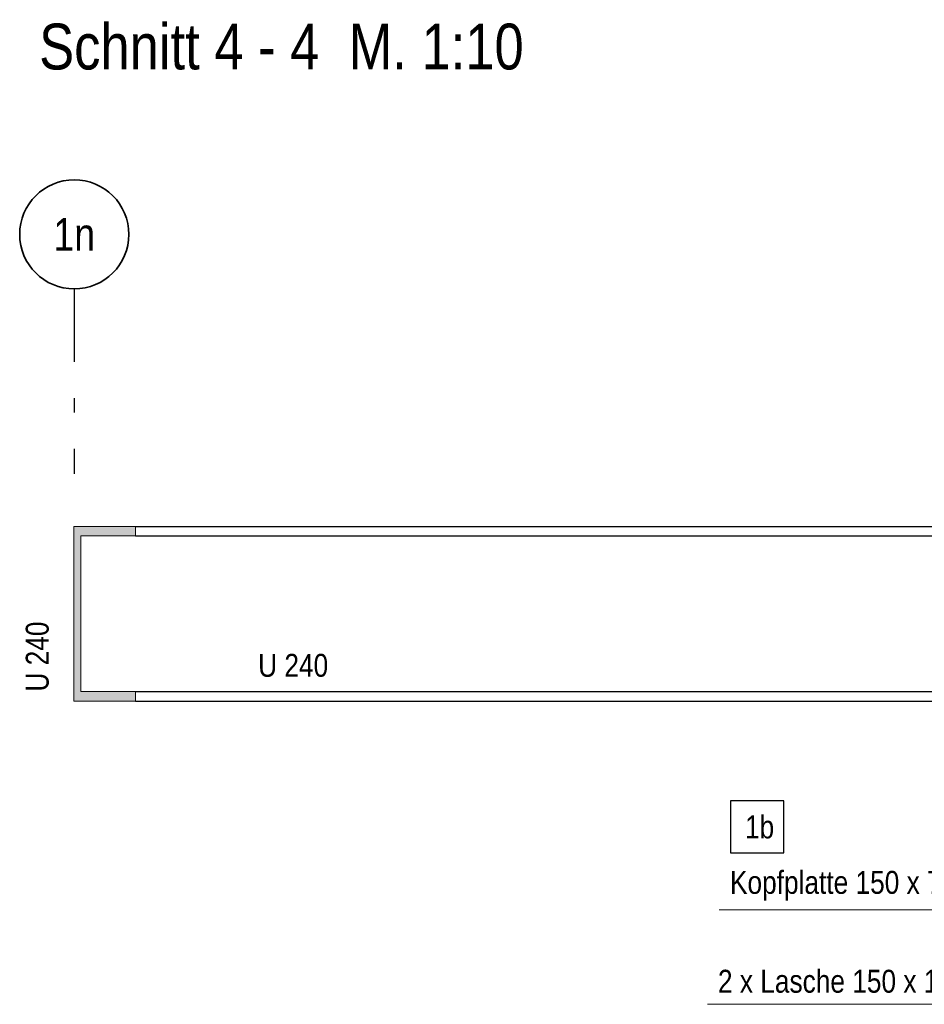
# Model space of a CAD drawing. Header units: millimetres. Extents: x 0 to 91, y -53.4 to 42.
# Tile 91 of 180: x 12.8 to 19, y 8.5 to 15.3. Entities that reach past the tile are written whole.
import ezdxf
from ezdxf.enums import TextEntityAlignment as Align

# ---------------------------------------------------------------- set-up
doc = ezdxf.new("R2010")
doc.units = ezdxf.units.MM
doc.linetypes.add('DASHDOTX2', pattern=[2, 1, -0.5, 0, -0.5])
for name, color, linetype, lineweight in [('Achsen', 7, 'Continuous', 20), ('Schraffuren', 7, 'Continuous', 20), ('Text', 7, 'Continuous', 20)]:
    doc.layers.add(name, color=color, linetype=linetype, lineweight=lineweight)
doc.styles.add('Arial Narrow', font='ARIALN.TTF')

msp = doc.modelspace()

# ---------------------------------------------------------------- hatches: boundary and pattern name
at = {"layer": 'Schraffuren', "lineweight": 13, "true_color": 0x4682b4}
msp.add_hatch(color=145, dxfattribs=at).paths.add_polyline_path([(13.1413349, 10.567526), (13.5663349, 10.567526), (13.5663349, 10.632526), (13.1888349, 10.632526), (13.1888349, 11.702526), (13.5663349, 11.702526), (13.5663349, 11.767526), (13.1413349, 11.767526)])

# ---------------------------------------------------------------- linework, layer by layer
at = {"color": 3, "linetype": 'Continuous', "lineweight": 25}
for p, q in [((13.5663349, 11.767526), (23.1763856, 11.767526)), ((13.5663349, 11.702526), (23.1763856, 11.702526)), ((13.5663349, 10.632526), (23.1763856, 10.632526)), ((13.5663349, 10.567526), (23.1763856, 10.567526)), ((18.0219942, 9.8807545), (17.6540286, 9.8807545)), ((17.6540286, 9.8807545), (17.6540286, 9.5232545)), ((18.0219942, 9.5232545), (18.0219942, 9.8807545)), ((17.6540286, 9.5232545), (18.0219942, 9.5232545))]:
    msp.add_line(p, q, dxfattribs=at)
at = {"color": 5, "linetype": 'Continuous', "lineweight": 18}
for p, q in [((17.5773137, 9.1317784), (21.6938572, 9.1317784)), ((21.7212282, 8.4828473), (17.4966633, 8.4828473))]:
    msp.add_line(p, q, dxfattribs=at)
at = {"layer": 'Achsen', "color": 3, "linetype": 'DASHDOTX2', "lineweight": 25, "ltscale": 0.5}
msp.add_line((13.1448245, 13.4000608), (13.1448245, 12.1282962), dxfattribs=at)
at = {"layer": 'Achsen', "color": 2, "linetype": 'Continuous', "lineweight": 35}
msp.add_circle((13.1448245, 13.7750608), 0.375, dxfattribs=at)
at = {"layer": 'Text', "color": 5, "linetype": 'Continuous', "lineweight": 18}
for p, q in [((13.1413349, 11.767526), (13.5663349, 11.767526)), ((13.1413349, 11.767526), (13.1413349, 10.567526)), ((13.5663349, 11.767526), (13.5663349, 11.702526)), ((13.1888349, 11.702526), (13.5663349, 11.702526)), ((13.1888349, 11.702526), (13.1888349, 10.632526)), ((13.1888349, 10.632526), (13.5663349, 10.632526)), ((13.5663349, 10.632526), (13.5663349, 10.567526)), ((13.1413349, 10.567526), (13.5663349, 10.567526))]:
    msp.add_line(p, q, dxfattribs=at)

# ---------------------------------------------------------------- texts
at = {"color": 1, "lineweight": 70, "style": 'Arial Narrow'}
msp.add_text('Schnitt 4 - 4  M. 1:10', height=0.315, dxfattribs=at).set_placement((12.9034998, 14.9085749))
at = {"color": 2, "lineweight": 35, "style": 'Arial Narrow'}
msp.add_text('U 240', height=0.1575, rotation=90, dxfattribs=at).set_placement((12.9690174, 10.6324089))
for s, p in [('U 240', (14.4084316, 10.7340146)), ('1b', (17.7540286, 9.6232545)), ('Kopfplatte 150 x 75 x 10 mm an U 240 geschweißt', (17.6509145, 9.2421796)), ('2 x Lasche 150 x 130 x 10 mm mit Bohrung für M 12', (17.5683565, 8.5625878))]:
    msp.add_text(s, height=0.1575, dxfattribs=at).set_placement(p)
at = {"layer": 'Achsen', "color": 4, "lineweight": 50, "style": 'Arial Narrow'}
msp.add_text('1n', height=0.225, dxfattribs=at).set_placement((13.1448245, 13.7750608), align=Align.MIDDLE_CENTER)

doc.saveas('drawing.dxf')
